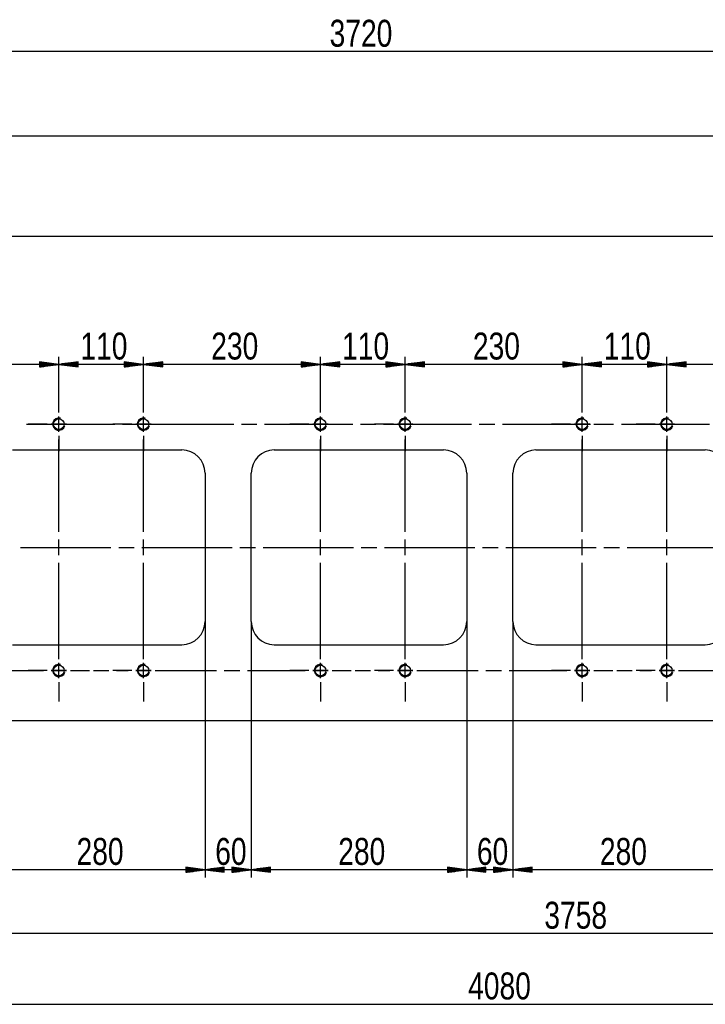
# Model space of a CAD drawing. Header units: millimetres. Extents: x 0 to 1189, y 0 to 841.
# Tile 8 of 15: x 851 to 940, y 356 to 483. Entities that reach past the tile are written whole.
import ezdxf

# ---------------------------------------------------------------- set-up
doc = ezdxf.new("R2010")
doc.units = ezdxf.units.MM
doc.layers.add('200', color=7, linetype='Continuous')
doc.layers.add('Default', color=7, linetype='Continuous')
doc.styles.add('SEACAD_Arial', font='arial.ttf', dxfattribs={"width": 0.75})

msp = doc.modelspace()

# ---------------------------------------------------------------- linework, layer by layer
at = {"layer": '200', "color": 7, "linetype": 'Continuous'}
for p, q in [((1080.843994, 479.259277), (708.843933, 479.259277)), ((1093.843872, 468.270996), (699.026367, 468.270996)), ((708.843933, 455.271027), (1079.601318, 455.271027)), ((855.943909, 438.635162), (832.943909, 438.635162)), ((855.943909, 438.635162), (853.443909, 438.964264)), ((853.443909, 438.964264), (853.443909, 438.306)), ((853.443909, 438.939911), (853.628723, 438.939911)), ((853.443909, 438.939911), (853.628723, 438.939911)), ((853.443909, 438.88916), (854.014587, 438.88916)), ((853.443909, 438.838348), (854.400452, 438.838348)), ((853.443909, 438.787537), (854.786316, 438.787537)), ((853.443909, 438.736725), (855.172241, 438.736725)), ((853.443909, 438.685913), (855.558105, 438.685913)), ((853.443909, 438.306), (855.943909, 438.635162)), ((853.443909, 438.635162), (855.943909, 438.635162)), ((853.443909, 438.635162), (855.943909, 438.635162)), ((855.943909, 434.871033), (855.943909, 439.635162)), ((855.943909, 434.871033), (855.943909, 439.635162)), ((858.44397, 438.964264), (855.943909, 438.635162)), ((866.94397, 438.635162), (855.943909, 438.635162)), ((855.943909, 438.635162), (858.44397, 438.306)), ((858.44397, 438.635162), (855.943909, 438.635162)), ((858.44397, 438.635162), (855.943909, 438.635162)), ((858.44397, 438.685913), (856.329773, 438.685913)), ((858.44397, 438.736725), (856.715637, 438.736725)), ((858.44397, 438.787537), (857.101501, 438.787537)), ((858.44397, 438.838348), (857.487427, 438.838348)), ((858.44397, 438.88916), (857.873291, 438.88916)), ((858.44397, 438.939911), (858.259094, 438.939911)), ((858.44397, 438.939911), (858.259094, 438.939911)), ((858.44397, 438.306), (858.44397, 438.964264)), ((866.94397, 438.635162), (864.44397, 438.964264)), ((864.44397, 438.964264), (864.44397, 438.306)), ((864.44397, 438.939911), (864.628784, 438.939911)), ((864.44397, 438.939911), (864.628784, 438.939911)), ((864.44397, 438.88916), (865.014648, 438.88916)), ((864.44397, 438.838348), (865.400452, 438.838348)), ((864.44397, 438.787537), (865.786316, 438.787537)), ((864.44397, 438.736725), (866.17218, 438.736725)), ((864.44397, 438.685913), (866.558044, 438.685913)), ((864.44397, 438.306), (866.94397, 438.635162)), ((864.44397, 438.635162), (866.94397, 438.635162)), ((864.44397, 438.635162), (866.94397, 438.635162)), ((866.94397, 434.871033), (866.94397, 439.635162)), ((866.94397, 434.871033), (866.94397, 439.635162)), ((869.443909, 438.964264), (866.94397, 438.635162)), ((889.943909, 438.635162), (866.94397, 438.635162)), ((866.94397, 438.635162), (869.443909, 438.306)), ((869.443909, 438.635162), (866.94397, 438.635162)), ((869.443909, 438.635162), (866.94397, 438.635162)), ((869.443909, 438.685913), (867.329834, 438.685913)), ((869.443909, 438.736725), (867.715637, 438.736725)), ((869.443909, 438.787537), (868.101501, 438.787537)), ((869.443909, 438.838348), (868.487366, 438.838348)), ((869.443909, 438.88916), (868.87323, 438.88916)), ((869.443909, 438.939911), (869.259155, 438.939911)), ((869.443909, 438.939911), (869.259155, 438.939911)), ((869.443909, 438.306), (869.443909, 438.964264)), ((889.943909, 438.635162), (887.44397, 438.964264)), ((887.44397, 438.964264), (887.44397, 438.306)), ((887.44397, 438.939911), (887.628723, 438.939911)), ((887.44397, 438.939911), (887.628723, 438.939911)), ((887.44397, 438.88916), (888.014648, 438.88916)), ((887.44397, 438.838348), (888.400513, 438.838348)), ((887.44397, 438.787537), (888.786316, 438.787537)), ((887.44397, 438.736725), (889.17218, 438.736725)), ((887.44397, 438.685913), (889.558044, 438.685913)), ((887.44397, 438.306), (889.943909, 438.635162)), ((887.44397, 438.635162), (889.943909, 438.635162)), ((887.44397, 438.635162), (889.943909, 438.635162)), ((889.943909, 434.871033), (889.943909, 439.635162)), ((889.943909, 434.871033), (889.943909, 439.635162)), ((892.443909, 438.964264), (889.943909, 438.635162)), ((900.943909, 438.635162), (889.943909, 438.635162)), ((889.943909, 438.635162), (892.443909, 438.306)), ((892.443909, 438.635162), (889.943909, 438.635162)), ((892.443909, 438.635162), (889.943909, 438.635162)), ((892.443909, 438.685913), (890.329834, 438.685913)), ((892.443909, 438.736725), (890.715698, 438.736725)), ((892.443909, 438.787537), (891.101501, 438.787537)), ((892.443909, 438.838348), (891.487366, 438.838348)), ((892.443909, 438.88916), (891.87323, 438.88916)), ((892.443909, 438.939911), (892.259094, 438.939911)), ((892.443909, 438.939911), (892.259094, 438.939911)), ((892.443909, 438.306), (892.443909, 438.964264)), ((900.943909, 438.635162), (898.443909, 438.964264)), ((898.443909, 438.964264), (898.443909, 438.306)), ((898.443909, 438.939911), (898.628723, 438.939911)), ((898.443909, 438.939911), (898.628723, 438.939911)), ((898.443909, 438.88916), (899.014587, 438.88916)), ((898.443909, 438.838348), (899.400452, 438.838348)), ((898.443909, 438.787537), (899.786377, 438.787537)), ((898.443909, 438.736725), (900.172241, 438.736725)), ((898.443909, 438.685913), (900.558044, 438.685913)), ((898.443909, 438.306), (900.943909, 438.635162)), ((898.443909, 438.635162), (900.943909, 438.635162)), ((898.443909, 438.635162), (900.943909, 438.635162)), ((900.943909, 434.871033), (900.943909, 439.635162)), ((900.943909, 434.871033), (900.943909, 439.635162)), ((903.44397, 438.964264), (900.943909, 438.635162)), ((923.94397, 438.635162), (900.943909, 438.635162)), ((900.943909, 438.635162), (903.44397, 438.306)), ((903.44397, 438.635162), (900.943909, 438.635162)), ((903.44397, 438.635162), (900.943909, 438.635162)), ((903.44397, 438.685913), (901.329773, 438.685913)), ((903.44397, 438.736725), (901.715637, 438.736725)), ((903.44397, 438.787537), (902.101562, 438.787537)), ((903.44397, 438.838348), (902.487427, 438.838348)), ((903.44397, 438.88916), (902.87323, 438.88916)), ((903.44397, 438.939911), (903.259094, 438.939911)), ((903.44397, 438.939911), (903.259094, 438.939911)), ((903.44397, 438.306), (903.44397, 438.964264)), ((923.94397, 438.635162), (921.443909, 438.964264)), ((921.443909, 438.964264), (921.443909, 438.306)), ((921.443909, 438.939911), (921.628784, 438.939911)), ((921.443909, 438.939911), (921.628784, 438.939911)), ((921.443909, 438.88916), (922.014587, 438.88916)), ((921.443909, 438.838348), (922.400452, 438.838348)), ((921.443909, 438.787537), (922.786316, 438.787537)), ((921.443909, 438.736725), (923.17218, 438.736725)), ((921.443909, 438.685913), (923.558105, 438.685913)), ((921.443909, 438.306), (923.94397, 438.635162)), ((921.443909, 438.635162), (923.94397, 438.635162)), ((921.443909, 438.635162), (923.94397, 438.635162)), ((923.94397, 434.871033), (923.94397, 439.635162)), ((923.94397, 434.871033), (923.94397, 439.635162)), ((926.44397, 438.964264), (923.94397, 438.635162)), ((934.943909, 438.635162), (923.94397, 438.635162)), ((923.94397, 438.635162), (926.44397, 438.306)), ((926.44397, 438.635162), (923.94397, 438.635162)), ((926.44397, 438.635162), (923.94397, 438.635162)), ((926.44397, 438.685913), (924.329773, 438.685913)), ((926.44397, 438.736725), (924.715637, 438.736725)), ((926.44397, 438.787537), (925.101501, 438.787537)), ((926.44397, 438.838348), (925.487366, 438.838348)), ((926.44397, 438.88916), (925.873291, 438.88916)), ((926.44397, 438.939911), (926.259155, 438.939911)), ((926.44397, 438.939911), (926.259155, 438.939911)), ((926.44397, 438.306), (926.44397, 438.964264)), ((934.943909, 438.635162), (932.44397, 438.964264)), ((932.44397, 438.964264), (932.44397, 438.306)), ((932.44397, 438.939911), (932.628723, 438.939911)), ((932.44397, 438.939911), (932.628723, 438.939911)), ((932.44397, 438.88916), (933.014648, 438.88916)), ((932.44397, 438.838348), (933.400513, 438.838348)), ((932.44397, 438.787537), (933.786316, 438.787537)), ((932.44397, 438.736725), (934.17218, 438.736725)), ((932.44397, 438.685913), (934.558044, 438.685913)), ((932.44397, 438.306), (934.943909, 438.635162)), ((932.44397, 438.635162), (934.943909, 438.635162)), ((932.44397, 438.635162), (934.943909, 438.635162)), ((934.943909, 434.871033), (934.943909, 439.635162)), ((934.943909, 434.871033), (934.943909, 439.635162)), ((937.443909, 438.964264), (934.943909, 438.635162)), ((957.943909, 438.635162), (934.943909, 438.635162)), ((934.943909, 438.635162), (937.443909, 438.306)), ((937.443909, 438.635162), (934.943909, 438.635162)), ((937.443909, 438.635162), (934.943909, 438.635162)), ((937.443909, 438.685913), (935.329834, 438.685913)), ((937.443909, 438.736725), (935.715698, 438.736725)), ((937.443909, 438.787537), (936.101501, 438.787537)), ((937.443909, 438.838348), (936.487366, 438.838348)), ((937.443909, 438.88916), (936.87323, 438.88916)), ((937.443909, 438.939911), (937.259094, 438.939911)), ((937.443909, 438.939911), (937.259094, 438.939911)), ((937.443909, 438.306), (937.443909, 438.964264)), ((853.443909, 438.584351), (855.558105, 438.584351)), ((853.443909, 438.533539), (855.172241, 438.533539)), ((853.443909, 438.482727), (854.786316, 438.482727)), ((853.443909, 438.431915), (854.400452, 438.431915)), ((853.443909, 438.381165), (854.014587, 438.381165)), ((853.443909, 438.330353), (853.628723, 438.330353)), ((853.443909, 438.330353), (853.628723, 438.330353)), ((858.44397, 438.584351), (856.329773, 438.584351)), ((858.44397, 438.533539), (856.715637, 438.533539)), ((858.44397, 438.482727), (857.101501, 438.482727)), ((858.44397, 438.431915), (857.487427, 438.431915)), ((858.44397, 438.381165), (857.873291, 438.381165)), ((858.44397, 438.330353), (858.259094, 438.330353)), ((858.44397, 438.330353), (858.259094, 438.330353)), ((864.44397, 438.584351), (866.558044, 438.584351)), ((864.44397, 438.533539), (866.17218, 438.533539)), ((864.44397, 438.482727), (865.786316, 438.482727)), ((864.44397, 438.431915), (865.400452, 438.431915)), ((864.44397, 438.381165), (865.014648, 438.381165)), ((864.44397, 438.330353), (864.628784, 438.330353)), ((864.44397, 438.330353), (864.628784, 438.330353)), ((869.443909, 438.584351), (867.329834, 438.584351)), ((869.443909, 438.533539), (867.715637, 438.533539)), ((869.443909, 438.482727), (868.101501, 438.482727)), ((869.443909, 438.431915), (868.487366, 438.431915)), ((869.443909, 438.381165), (868.87323, 438.381165)), ((869.443909, 438.330353), (869.259155, 438.330353)), ((869.443909, 438.330353), (869.259155, 438.330353)), ((887.44397, 438.584351), (889.558044, 438.584351)), ((887.44397, 438.533539), (889.17218, 438.533539)), ((887.44397, 438.482727), (888.786316, 438.482727)), ((887.44397, 438.431915), (888.400513, 438.431915)), ((887.44397, 438.381165), (888.014648, 438.381165)), ((887.44397, 438.330353), (887.628723, 438.330353)), ((887.44397, 438.330353), (887.628723, 438.330353)), ((892.443909, 438.584351), (890.329834, 438.584351)), ((892.443909, 438.533539), (890.715698, 438.533539)), ((892.443909, 438.482727), (891.101501, 438.482727)), ((892.443909, 438.431915), (891.487366, 438.431915)), ((892.443909, 438.381165), (891.87323, 438.381165)), ((892.443909, 438.330353), (892.259094, 438.330353)), ((892.443909, 438.330353), (892.259094, 438.330353)), ((898.443909, 438.584351), (900.558044, 438.584351)), ((898.443909, 438.533539), (900.172241, 438.533539)), ((898.443909, 438.482727), (899.786377, 438.482727)), ((898.443909, 438.431915), (899.400452, 438.431915)), ((898.443909, 438.381165), (899.014587, 438.381165)), ((898.443909, 438.330353), (898.628723, 438.330353)), ((898.443909, 438.330353), (898.628723, 438.330353)), ((903.44397, 438.584351), (901.329773, 438.584351)), ((903.44397, 438.533539), (901.715637, 438.533539)), ((903.44397, 438.482727), (902.101562, 438.482727)), ((903.44397, 438.431915), (902.487427, 438.431915)), ((903.44397, 438.381165), (902.87323, 438.381165)), ((903.44397, 438.330353), (903.259094, 438.330353)), ((903.44397, 438.330353), (903.259094, 438.330353)), ((921.443909, 438.584351), (923.558105, 438.584351)), ((921.443909, 438.533539), (923.17218, 438.533539)), ((921.443909, 438.482727), (922.786316, 438.482727)), ((921.443909, 438.431915), (922.400452, 438.431915)), ((921.443909, 438.381165), (922.014587, 438.381165)), ((921.443909, 438.330353), (921.628784, 438.330353)), ((921.443909, 438.330353), (921.628784, 438.330353)), ((926.44397, 438.584351), (924.329773, 438.584351)), ((926.44397, 438.533539), (924.715637, 438.533539)), ((926.44397, 438.482727), (925.101501, 438.482727)), ((926.44397, 438.431915), (925.487366, 438.431915)), ((926.44397, 438.381165), (925.873291, 438.381165)), ((926.44397, 438.330353), (926.259155, 438.330353)), ((926.44397, 438.330353), (926.259155, 438.330353)), ((932.44397, 438.584351), (934.558044, 438.584351)), ((932.44397, 438.533539), (934.17218, 438.533539)), ((932.44397, 438.482727), (933.786316, 438.482727)), ((932.44397, 438.431915), (933.400513, 438.431915)), ((932.44397, 438.381165), (933.014648, 438.381165)), ((932.44397, 438.330353), (932.628723, 438.330353)), ((932.44397, 438.330353), (932.628723, 438.330353)), ((937.443909, 438.584351), (935.329834, 438.584351)), ((937.443909, 438.533539), (935.715698, 438.533539)), ((937.443909, 438.482727), (936.101501, 438.482727)), ((937.443909, 438.431915), (936.487366, 438.431915)), ((937.443909, 438.381165), (936.87323, 438.381165)), ((937.443909, 438.330353), (937.259094, 438.330353)), ((937.443909, 438.330353), (937.259094, 438.330353)), ((855.943909, 432.871033), (855.943909, 434.871033)), ((866.94397, 432.871033), (866.94397, 434.871033)), ((889.943909, 432.871033), (889.943909, 434.871033)), ((900.943909, 432.871033), (900.943909, 434.871033)), ((923.94397, 432.871033), (923.94397, 434.871033)), ((934.943909, 432.871033), (934.943909, 434.871033)), ((855.943909, 432.371033), (855.943909, 434.371033)), ((866.94397, 432.371033), (866.94397, 434.371033)), ((889.943909, 432.371033), (889.943909, 434.371033)), ((900.943909, 432.371033), (900.943909, 434.371033)), ((923.94397, 432.371033), (923.94397, 434.371033)), ((934.943909, 432.371033), (934.943909, 434.371033)), ((855.943909, 429.871033), (855.943909, 431.871033)), ((855.943909, 430.371002), (855.943909, 431.371002)), ((866.94397, 429.871033), (866.94397, 431.871033)), ((866.94397, 430.371002), (866.94397, 431.371002)), ((889.943909, 429.871033), (889.943909, 431.871033)), ((889.943909, 430.371002), (889.943909, 431.371002)), ((900.943909, 429.871033), (900.943909, 431.871033)), ((900.943909, 430.371002), (900.943909, 431.371002)), ((923.94397, 429.871033), (923.94397, 431.871033)), ((923.94397, 430.371002), (923.94397, 431.371002)), ((934.943909, 429.871033), (934.943909, 431.871033)), ((934.943909, 430.371002), (934.943909, 431.371002)), ((851.762085, 430.871033), (863.216614, 430.871033)), ((853.943909, 430.871033), (851.943909, 430.871033)), ((854.44397, 430.871033), (852.44397, 430.871033)), ((856.943909, 430.871033), (854.943909, 430.871033)), ((855.443909, 430.871033), (856.44397, 430.871033)), ((857.443909, 430.871033), (859.443909, 430.871033)), ((857.943909, 430.871033), (859.943909, 430.871033)), ((864.94397, 430.871033), (862.94397, 430.871033)), ((865.443909, 430.871033), (863.443909, 430.871033)), ((864.216675, 430.871033), (866.216675, 430.871033)), ((867.943909, 430.871033), (865.943909, 430.871033)), ((866.443909, 430.871033), (867.443909, 430.871033)), ((867.216614, 430.871033), (878.671204, 430.871033)), ((868.443909, 430.871033), (870.443909, 430.871033)), ((868.94397, 430.871033), (870.94397, 430.871033)), ((879.671204, 430.871033), (881.671265, 430.871033)), ((882.671204, 430.871033), (894.125732, 430.871033)), ((887.943909, 430.871033), (885.943909, 430.871033)), ((888.443909, 430.871033), (886.443909, 430.871033)), ((890.943909, 430.871033), (888.943909, 430.871033)), ((889.44397, 430.871033), (890.443909, 430.871033)), ((891.44397, 430.871033), (893.44397, 430.871033)), ((891.943909, 430.871033), (893.943909, 430.871033)), ((895.125732, 430.871033), (897.125732, 430.871033)), ((898.943909, 430.871033), (896.943909, 430.871033)), ((899.44397, 430.871033), (897.44397, 430.871033)), ((898.125732, 430.871033), (909.580322, 430.871033)), ((901.94397, 430.871033), (899.94397, 430.871033)), ((900.443909, 430.871033), (901.44397, 430.871033)), ((902.443909, 430.871033), (904.443909, 430.871033)), ((902.943909, 430.871033), (904.943909, 430.871033)), ((910.580261, 430.871033), (912.580261, 430.871033)), ((913.580322, 430.871033), (925.034851, 430.871033)), ((921.94397, 430.871033), (919.94397, 430.871033)), ((922.44397, 430.871033), (920.44397, 430.871033)), ((924.943909, 430.871033), (922.943909, 430.871033)), ((923.443909, 430.871033), (924.44397, 430.871033)), ((925.443909, 430.871033), (927.443909, 430.871033)), ((925.94397, 430.871033), (927.94397, 430.871033)), ((926.034851, 430.871033), (928.034851, 430.871033)), ((929.03479, 430.871033), (940.48938, 430.871033)), ((932.943909, 430.871033), (930.943909, 430.871033)), ((933.443909, 430.871033), (931.443909, 430.871033)), ((935.943909, 430.871033), (933.943909, 430.871033)), ((934.44397, 430.871033), (935.443909, 430.871033)), ((936.44397, 430.871033), (938.44397, 430.871033)), ((936.943909, 430.871033), (938.943909, 430.871033)), ((855.943909, 429.371002), (855.943909, 427.371002)), ((855.943909, 416.871033), (855.943909, 428.871033)), ((866.94397, 429.371002), (866.94397, 427.371002)), ((866.94397, 416.871033), (866.94397, 428.871033)), ((889.943909, 429.371002), (889.943909, 427.371002)), ((889.943909, 416.871033), (889.943909, 428.871033)), ((900.943909, 429.371002), (900.943909, 427.371002)), ((900.943909, 416.871033), (900.943909, 428.871033)), ((923.94397, 429.371002), (923.94397, 427.371002)), ((923.94397, 416.871033), (923.94397, 428.871033)), ((934.943909, 429.371002), (934.943909, 427.371002)), ((934.943909, 416.871033), (934.943909, 428.871033)), ((849.943909, 427.521027), (871.943909, 427.521027)), ((883.943909, 427.521027), (905.94397, 427.521027)), ((917.94397, 427.521027), (939.943909, 427.521027)), ((874.94397, 424.521027), (874.94397, 405.221008)), ((880.94397, 405.221008), (880.94397, 424.521027)), ((908.943909, 424.521027), (908.943909, 405.221008)), ((914.943909, 405.221008), (914.943909, 424.521027)), ((855.943909, 413.871033), (855.943909, 415.871033)), ((866.94397, 413.871033), (866.94397, 415.871033)), ((889.943909, 413.871033), (889.943909, 415.871033)), ((900.943909, 413.871033), (900.943909, 415.871033)), ((923.94397, 413.871033), (923.94397, 415.871033)), ((934.943909, 413.871033), (934.943909, 415.871033)), ((850.955933, 414.871033), (862.719971, 414.871033)), ((863.71991, 414.871033), (865.71991, 414.871033)), ((866.719971, 414.871033), (878.483887, 414.871033)), ((879.483948, 414.871033), (881.483948, 414.871033)), ((882.483948, 414.871033), (894.247986, 414.871033)), ((895.247925, 414.871033), (897.247925, 414.871033)), ((898.247986, 414.871033), (910.011902, 414.871033)), ((911.011963, 414.871033), (913.011963, 414.871033)), ((914.011902, 414.871033), (925.77594, 414.871033)), ((926.77594, 414.871033), (928.77594, 414.871033)), ((929.77594, 414.871033), (941.539917, 414.871033)), ((855.943909, 400.871002), (855.943909, 412.871033)), ((866.94397, 400.871002), (866.94397, 412.871033)), ((889.943909, 400.871002), (889.943909, 412.871033)), ((900.943909, 400.871002), (900.943909, 412.871033)), ((923.94397, 400.871002), (923.94397, 412.871033)), ((934.943909, 400.871002), (934.943909, 412.871033)), ((874.94397, 405.221008), (874.94397, 371.996979)), ((874.94397, 405.221008), (874.94397, 371.996979)), ((880.94397, 405.221008), (880.94397, 371.996979)), ((880.94397, 405.221008), (880.94397, 371.996979)), ((908.943909, 405.221008), (908.943909, 371.996979)), ((908.943909, 405.221008), (908.943909, 371.996979)), ((914.943909, 405.221008), (914.943909, 371.996979)), ((914.943909, 405.221008), (914.943909, 371.996979)), ((855.943909, 400.871002), (855.943909, 402.871002)), ((866.94397, 400.871002), (866.94397, 402.871002)), ((889.943909, 400.871002), (889.943909, 402.871002)), ((900.943909, 400.871002), (900.943909, 402.871002)), ((923.94397, 400.871002), (923.94397, 402.871002)), ((934.943909, 400.871002), (934.943909, 402.871002)), ((849.943909, 402.221039), (871.943909, 402.221039)), ((855.943909, 400.371033), (855.943909, 402.371033)), ((866.94397, 400.371033), (866.94397, 402.371033)), ((883.943909, 402.221039), (905.94397, 402.221039)), ((889.943909, 400.371033), (889.943909, 402.371033)), ((900.943909, 400.371033), (900.943909, 402.371033)), ((917.94397, 402.221039), (939.943909, 402.221039)), ((923.94397, 400.371033), (923.94397, 402.371033)), ((934.943909, 400.371033), (934.943909, 402.371033)), ((855.943909, 397.871033), (855.943909, 399.871002)), ((855.943909, 397.871033), (855.943909, 399.871002)), ((855.943909, 398.371033), (855.943909, 399.371033)), ((866.94397, 397.871033), (866.94397, 399.871002)), ((866.94397, 397.871033), (866.94397, 399.871002)), ((866.94397, 398.371033), (866.94397, 399.371033)), ((889.943909, 397.871033), (889.943909, 399.871002)), ((889.943909, 397.871033), (889.943909, 399.871002)), ((889.943909, 398.371033), (889.943909, 399.371033)), ((900.943909, 397.871033), (900.943909, 399.871002)), ((900.943909, 397.871033), (900.943909, 399.871002)), ((900.943909, 398.371033), (900.943909, 399.371033)), ((923.94397, 397.871033), (923.94397, 399.871002)), ((923.94397, 397.871033), (923.94397, 399.871002)), ((923.94397, 398.371033), (923.94397, 399.371033)), ((934.943909, 397.871033), (934.943909, 399.871002)), ((934.943909, 397.871033), (934.943909, 399.871002)), ((934.943909, 398.371033), (934.943909, 399.371033)), ((846.44397, 398.871002), (853.943909, 398.871002)), ((853.943909, 398.871002), (851.943909, 398.871002)), ((854.44397, 398.871002), (852.44397, 398.871002)), ((854.943909, 398.871002), (856.943909, 398.871002)), ((856.943909, 398.871002), (854.943909, 398.871002)), ((855.443909, 398.871002), (856.44397, 398.871002)), ((857.443909, 398.871002), (859.443909, 398.871002)), ((857.943909, 398.871002), (859.443909, 398.871002)), ((857.943909, 398.871002), (859.943909, 398.871002)), ((860.44397, 398.871002), (862.44397, 398.871002)), ((864.94397, 398.871002), (862.94397, 398.871002)), ((865.443909, 398.871002), (863.443909, 398.871002)), ((863.443909, 398.871002), (864.94397, 398.871002)), ((865.943909, 398.871002), (867.943909, 398.871002)), ((867.943909, 398.871002), (865.943909, 398.871002)), ((866.443909, 398.871002), (867.443909, 398.871002)), ((868.443909, 398.871002), (870.443909, 398.871002)), ((868.94397, 398.871002), (876.443909, 398.871002)), ((868.94397, 398.871002), (870.94397, 398.871002)), ((877.443909, 398.871002), (879.44397, 398.871002)), ((880.443909, 398.871002), (887.943909, 398.871002)), ((887.943909, 398.871002), (885.943909, 398.871002)), ((888.443909, 398.871002), (886.443909, 398.871002)), ((888.943909, 398.871002), (890.943909, 398.871002)), ((890.943909, 398.871002), (888.943909, 398.871002)), ((889.44397, 398.871002), (890.443909, 398.871002)), ((891.44397, 398.871002), (893.44397, 398.871002)), ((891.943909, 398.871002), (893.44397, 398.871002)), ((891.943909, 398.871002), (893.943909, 398.871002)), ((894.443909, 398.871002), (896.443909, 398.871002)), ((898.943909, 398.871002), (896.943909, 398.871002)), ((899.44397, 398.871002), (897.44397, 398.871002)), ((897.44397, 398.871002), (898.943909, 398.871002)), ((899.94397, 398.871002), (901.94397, 398.871002)), ((901.94397, 398.871002), (899.94397, 398.871002)), ((900.443909, 398.871002), (901.44397, 398.871002)), ((902.443909, 398.871002), (904.443909, 398.871002)), ((902.943909, 398.871002), (910.443909, 398.871002)), ((902.943909, 398.871002), (904.943909, 398.871002)), ((911.443909, 398.871002), (913.443909, 398.871002)), ((914.443909, 398.871002), (921.94397, 398.871002)), ((921.94397, 398.871002), (919.94397, 398.871002)), ((922.44397, 398.871002), (920.44397, 398.871002)), ((922.943909, 398.871002), (924.943909, 398.871002)), ((924.943909, 398.871002), (922.943909, 398.871002)), ((923.443909, 398.871002), (924.44397, 398.871002)), ((925.443909, 398.871002), (927.443909, 398.871002)), ((925.94397, 398.871002), (927.443909, 398.871002)), ((925.94397, 398.871002), (927.94397, 398.871002)), ((928.44397, 398.871002), (930.44397, 398.871002)), ((932.943909, 398.871002), (930.943909, 398.871002)), ((933.443909, 398.871002), (931.443909, 398.871002)), ((931.443909, 398.871002), (932.943909, 398.871002)), ((933.943909, 398.871002), (935.943909, 398.871002)), ((935.943909, 398.871002), (933.943909, 398.871002)), ((934.44397, 398.871002), (935.443909, 398.871002)), ((936.44397, 398.871002), (938.44397, 398.871002)), ((936.943909, 398.871002), (944.44397, 398.871002)), ((936.943909, 398.871002), (938.943909, 398.871002)), ((855.943909, 397.371033), (855.943909, 395.371033)), ((855.943909, 396.871033), (855.943909, 394.871033)), ((855.943909, 396.871033), (855.943909, 394.871033)), ((866.94397, 397.371033), (866.94397, 395.371033)), ((866.94397, 396.871033), (866.94397, 394.871033)), ((866.94397, 396.871033), (866.94397, 394.871033)), ((889.943909, 397.371033), (889.943909, 395.371033)), ((889.943909, 396.871033), (889.943909, 394.871033)), ((889.943909, 396.871033), (889.943909, 394.871033)), ((900.943909, 397.371033), (900.943909, 395.371033)), ((900.943909, 396.871033), (900.943909, 394.871033)), ((900.943909, 396.871033), (900.943909, 394.871033)), ((923.94397, 397.371033), (923.94397, 395.371033)), ((923.94397, 396.871033), (923.94397, 394.871033)), ((923.94397, 396.871033), (923.94397, 394.871033)), ((934.943909, 397.371033), (934.943909, 395.371033)), ((934.943909, 396.871033), (934.943909, 394.871033)), ((934.943909, 396.871033), (934.943909, 394.871033)), ((874.94397, 372.996979), (846.943909, 372.996979)), ((874.94397, 372.996979), (872.443909, 373.326111)), ((872.443909, 373.326111), (872.443909, 372.667877)), ((872.443909, 373.301788), (872.628784, 373.301788)), ((872.443909, 373.301788), (872.628784, 373.301788)), ((872.443909, 373.250977), (873.014587, 373.250977)), ((872.443909, 373.200165), (873.400452, 373.200165)), ((872.443909, 373.149414), (873.786316, 373.149414)), ((872.443909, 373.098602), (874.17218, 373.098602)), ((872.443909, 373.047791), (874.558105, 373.047791)), ((872.443909, 372.667877), (874.94397, 372.996979)), ((872.443909, 372.996979), (874.94397, 372.996979)), ((872.443909, 372.996979), (874.94397, 372.996979)), ((872.443909, 372.946167), (874.558105, 372.946167)), ((872.443909, 372.895416), (874.17218, 372.895416)), ((872.443909, 372.844604), (873.786316, 372.844604)), ((872.443909, 372.793793), (873.400452, 372.793793)), ((872.443909, 372.742981), (873.014587, 372.742981)), ((872.443909, 372.692169), (872.628784, 372.692169)), ((872.443909, 372.692169), (872.628784, 372.692169)), ((877.443909, 373.326111), (874.94397, 372.996979)), ((880.94397, 372.996979), (874.94397, 372.996979)), ((874.94397, 372.996979), (877.443909, 372.667877)), ((877.443909, 372.996979), (874.94397, 372.996979)), ((877.443909, 372.996979), (874.94397, 372.996979)), ((877.443909, 373.047791), (875.329773, 373.047791)), ((877.443909, 372.946167), (875.329773, 372.946167)), ((877.443909, 373.098602), (875.715637, 373.098602)), ((877.443909, 372.895416), (875.715637, 372.895416)), ((877.443909, 373.149414), (876.101501, 373.149414)), ((877.443909, 372.844604), (876.101501, 372.844604)), ((877.443909, 373.200165), (876.487366, 373.200165)), ((877.443909, 372.793793), (876.487366, 372.793793)), ((877.443909, 373.250977), (876.873291, 373.250977)), ((877.443909, 372.742981), (876.873291, 372.742981)), ((877.443909, 373.301788), (877.259155, 373.301788)), ((877.443909, 373.301788), (877.259155, 373.301788)), ((877.443909, 372.692169), (877.259155, 372.692169)), ((877.443909, 372.692169), (877.259155, 372.692169)), ((877.443909, 372.667877), (877.443909, 373.326111)), ((880.94397, 372.996979), (878.443909, 373.326111)), ((878.443909, 373.326111), (878.443909, 372.667877)), ((878.443909, 373.301788), (878.628784, 373.301788)), ((878.443909, 373.301788), (878.628784, 373.301788)), ((878.443909, 373.250977), (879.014587, 373.250977)), ((878.443909, 373.200165), (879.400452, 373.200165)), ((878.443909, 373.149414), (879.786316, 373.149414)), ((878.443909, 373.098602), (880.17218, 373.098602)), ((878.443909, 373.047791), (880.558105, 373.047791)), ((878.443909, 372.667877), (880.94397, 372.996979)), ((878.443909, 372.996979), (880.94397, 372.996979)), ((878.443909, 372.996979), (880.94397, 372.996979)), ((878.443909, 372.946167), (880.558105, 372.946167)), ((878.443909, 372.895416), (880.17218, 372.895416)), ((878.443909, 372.844604), (879.786316, 372.844604)), ((878.443909, 372.793793), (879.400452, 372.793793)), ((878.443909, 372.742981), (879.014587, 372.742981)), ((878.443909, 372.692169), (878.628784, 372.692169)), ((878.443909, 372.692169), (878.628784, 372.692169)), ((883.44397, 373.326111), (880.94397, 372.996979)), ((908.943909, 372.996979), (880.94397, 372.996979)), ((880.94397, 372.996979), (883.44397, 372.667877)), ((883.44397, 372.996979), (880.94397, 372.996979)), ((883.44397, 372.996979), (880.94397, 372.996979)), ((883.44397, 373.047791), (881.329773, 373.047791)), ((883.44397, 372.946167), (881.329773, 372.946167)), ((883.44397, 373.098602), (881.715637, 373.098602)), ((883.44397, 372.895416), (881.715637, 372.895416)), ((883.44397, 373.149414), (882.101501, 373.149414)), ((883.44397, 372.844604), (882.101501, 372.844604)), ((883.44397, 373.200165), (882.487366, 373.200165)), ((883.44397, 372.793793), (882.487366, 372.793793)), ((883.44397, 373.250977), (882.873291, 373.250977)), ((883.44397, 372.742981), (882.873291, 372.742981)), ((883.44397, 373.301788), (883.259155, 373.301788)), ((883.44397, 373.301788), (883.259155, 373.301788)), ((883.44397, 372.692169), (883.259155, 372.692169)), ((883.44397, 372.692169), (883.259155, 372.692169)), ((883.44397, 372.667877), (883.44397, 373.326111)), ((908.943909, 372.996979), (906.443909, 373.326111)), ((906.443909, 373.326111), (906.443909, 372.667877)), ((906.443909, 373.301788), (906.628723, 373.301788)), ((906.443909, 373.301788), (906.628723, 373.301788)), ((906.443909, 373.250977), (907.014587, 373.250977)), ((906.443909, 373.200165), (907.400452, 373.200165)), ((906.443909, 373.149414), (907.786377, 373.149414)), ((906.443909, 373.098602), (908.172241, 373.098602)), ((906.443909, 373.047791), (908.558044, 373.047791)), ((906.443909, 372.667877), (908.943909, 372.996979)), ((906.443909, 372.996979), (908.943909, 372.996979)), ((906.443909, 372.996979), (908.943909, 372.996979)), ((906.443909, 372.946167), (908.558044, 372.946167)), ((906.443909, 372.895416), (908.172241, 372.895416)), ((906.443909, 372.844604), (907.786377, 372.844604)), ((906.443909, 372.793793), (907.400452, 372.793793)), ((906.443909, 372.742981), (907.014587, 372.742981)), ((906.443909, 372.692169), (906.628723, 372.692169)), ((906.443909, 372.692169), (906.628723, 372.692169)), ((911.443909, 373.326111), (908.943909, 372.996979)), ((914.943909, 372.996979), (908.943909, 372.996979)), ((908.943909, 372.996979), (911.443909, 372.667877)), ((911.443909, 372.996979), (908.943909, 372.996979)), ((911.443909, 372.996979), (908.943909, 372.996979)), ((911.443909, 373.047791), (909.329773, 373.047791)), ((911.443909, 372.946167), (909.329773, 372.946167)), ((911.443909, 373.098602), (909.715637, 373.098602)), ((911.443909, 372.895416), (909.715637, 372.895416)), ((911.443909, 373.149414), (910.101562, 373.149414)), ((911.443909, 372.844604), (910.101562, 372.844604)), ((911.443909, 373.200165), (910.487427, 373.200165)), ((911.443909, 372.793793), (910.487427, 372.793793)), ((911.443909, 373.250977), (910.87323, 373.250977)), ((911.443909, 372.742981), (910.87323, 372.742981)), ((911.443909, 373.301788), (911.259094, 373.301788)), ((911.443909, 373.301788), (911.259094, 373.301788)), ((911.443909, 372.692169), (911.259094, 372.692169)), ((911.443909, 372.692169), (911.259094, 372.692169)), ((911.443909, 372.667877), (911.443909, 373.326111)), ((914.943909, 372.996979), (912.443909, 373.326111)), ((912.443909, 373.326111), (912.443909, 372.667877)), ((912.443909, 373.301788), (912.628723, 373.301788)), ((912.443909, 373.301788), (912.628723, 373.301788)), ((912.443909, 373.250977), (913.014587, 373.250977)), ((912.443909, 373.200165), (913.400513, 373.200165)), ((912.443909, 373.149414), (913.786377, 373.149414)), ((912.443909, 373.098602), (914.17218, 373.098602)), ((912.443909, 373.047791), (914.558044, 373.047791)), ((912.443909, 372.667877), (914.943909, 372.996979)), ((912.443909, 372.996979), (914.943909, 372.996979)), ((912.443909, 372.996979), (914.943909, 372.996979)), ((912.443909, 372.946167), (914.558044, 372.946167)), ((912.443909, 372.895416), (914.17218, 372.895416)), ((912.443909, 372.844604), (913.786377, 372.844604)), ((912.443909, 372.793793), (913.400513, 372.793793)), ((912.443909, 372.742981), (913.014587, 372.742981)), ((912.443909, 372.692169), (912.628723, 372.692169)), ((912.443909, 372.692169), (912.628723, 372.692169)), ((917.443909, 373.326111), (914.943909, 372.996979)), ((942.94397, 372.996979), (914.943909, 372.996979)), ((914.943909, 372.996979), (917.443909, 372.667877)), ((917.443909, 372.996979), (914.943909, 372.996979)), ((917.443909, 372.996979), (914.943909, 372.996979)), ((917.443909, 373.047791), (915.329773, 373.047791)), ((917.443909, 372.946167), (915.329773, 372.946167)), ((917.443909, 373.098602), (915.715698, 373.098602)), ((917.443909, 372.895416), (915.715698, 372.895416)), ((917.443909, 373.149414), (916.101562, 373.149414)), ((917.443909, 372.844604), (916.101562, 372.844604)), ((917.443909, 373.200165), (916.487366, 373.200165)), ((917.443909, 372.793793), (916.487366, 372.793793)), ((917.443909, 373.250977), (916.87323, 373.250977)), ((917.443909, 372.742981), (916.87323, 372.742981)), ((917.443909, 373.301788), (917.259094, 373.301788)), ((917.443909, 373.301788), (917.259094, 373.301788)), ((917.443909, 372.692169), (917.259094, 372.692169)), ((917.443909, 372.692169), (917.259094, 372.692169)), ((917.443909, 372.667877), (917.443909, 373.326111)), ((1110.643921, 364.713165), (734.843933, 364.713165)), ((708.843933, 355.52356), (1116.843872, 355.52356))]:
    msp.add_line(p, q, dxfattribs=at)
for centre in [(855.943909, 430.871033), (866.94397, 430.871033), (889.943909, 430.871033), (900.943909, 430.871033), (923.94397, 430.871033), (934.943909, 430.871033), (855.943909, 398.871002), (866.94397, 398.871002), (889.943909, 398.871002), (900.943909, 398.871002), (923.94397, 398.871002), (934.943909, 398.871002)]:
    msp.add_circle(centre, 0.7, dxfattribs=at)
for centre, radius, start, end in [((855.943909, 430.871033), 0.8, 75, 345), ((866.94397, 430.871033), 0.8, 75, 345), ((889.943909, 430.871033), 0.8, 75, 345), ((900.943909, 430.871033), 0.8, 75, 345), ((923.94397, 430.871033), 0.8, 75, 345), ((934.943909, 430.871033), 0.8, 75, 345), ((871.943909, 424.521027), 3, 0, 90), ((883.943909, 424.521027), 3, 90, 180), ((905.94397, 424.521027), 3, 0, 90), ((917.94397, 424.521027), 3, 90, 180), ((939.943909, 424.521027), 3, 0, 90), ((871.943909, 405.221008), 3, 270, 0), ((883.943909, 405.221008), 3, 180, 270), ((905.94397, 405.221008), 3, 270, 0), ((917.94397, 405.221008), 3, 180, 270), ((939.943909, 405.221008), 3, 270, 0), ((855.943909, 398.871002), 0.8, 75, 345), ((866.94397, 398.871002), 0.8, 75, 345), ((889.943909, 398.871002), 0.8, 75, 345), ((900.943909, 398.871002), 0.8, 75, 345), ((923.94397, 398.871002), 0.8, 75, 345), ((934.943909, 398.871002), 0.8, 75, 345)]:
    msp.add_arc(centre, radius, start, end, dxfattribs=at)
at = {"layer": 'Default', "color": 7, "linetype": 'Continuous'}
msp.add_line((734.843933, 392.371033), (1109.643921, 392.371033), dxfattribs=at)

# ---------------------------------------------------------------- texts
at = {"layer": '200', "char_height": 3.5, "attachment_point": 7, "style": 'SEACAD_Arial'}
for s, insert, width in [('{\\fArial|b0||i0||c0|p34;\\C7;\\H3.5;\\W0.75;3720}', (891.125502, 479.841766), 7.91305348), ('{\\fArial|b0||i0||c0|p34;\\C7;\\H3.5;\\W0.75;110}', (858.745192, 439.217651), 5.93479261), ('{\\fArial|b0||i0||c0|p34;\\C7;\\H3.5;\\W0.75;230}', (875.745192, 439.217651), 5.93479261), ('{\\fArial|b0||i0||c0|p34;\\C7;\\H3.5;\\W0.75;110}', (892.745253, 439.217651), 5.93479261), ('{\\fArial|b0||i0||c0|p34;\\C7;\\H3.5;\\W0.75;230}', (909.745253, 439.217651), 5.93479261), ('{\\fArial|b0||i0||c0|p34;\\C7;\\H3.5;\\W0.75;110}', (926.745192, 439.217651), 5.93479261), ('{\\fArial|b0||i0||c0|p34;\\C7;\\H3.5;\\W0.75;280}', (858.245253, 373.579528), 5.93479261), ('{\\fArial|b0||i0||c0|p34;\\C7;\\H3.5;\\W0.75;60}', (876.264907, 373.579528), 3.95653174), ('{\\fArial|b0||i0||c0|p34;\\C7;\\H3.5;\\W0.75;280}', (892.245192, 373.579528), 5.93479261), ('{\\fArial|b0||i0||c0|p34;\\C7;\\H3.5;\\W0.75;60}', (910.264968, 373.579528), 3.95653174), ('{\\fArial|b0||i0||c0|p34;\\C7;\\H3.5;\\W0.75;280}', (926.245192, 373.579528), 5.93479261), ('{\\fArial|b0||i0||c0|p34;\\C7;\\H3.5;\\W0.75;3758}', (919.025466, 365.295654), 7.91305348), ('{\\fArial|b0||i0||c0|p34;\\C7;\\H3.5;\\W0.75;4080}', (909.125441, 356.106109), 7.91305348)]:
    msp.add_mtext(s, dxfattribs=dict(at, insert=insert, width=width))

doc.saveas('drawing.dxf')
